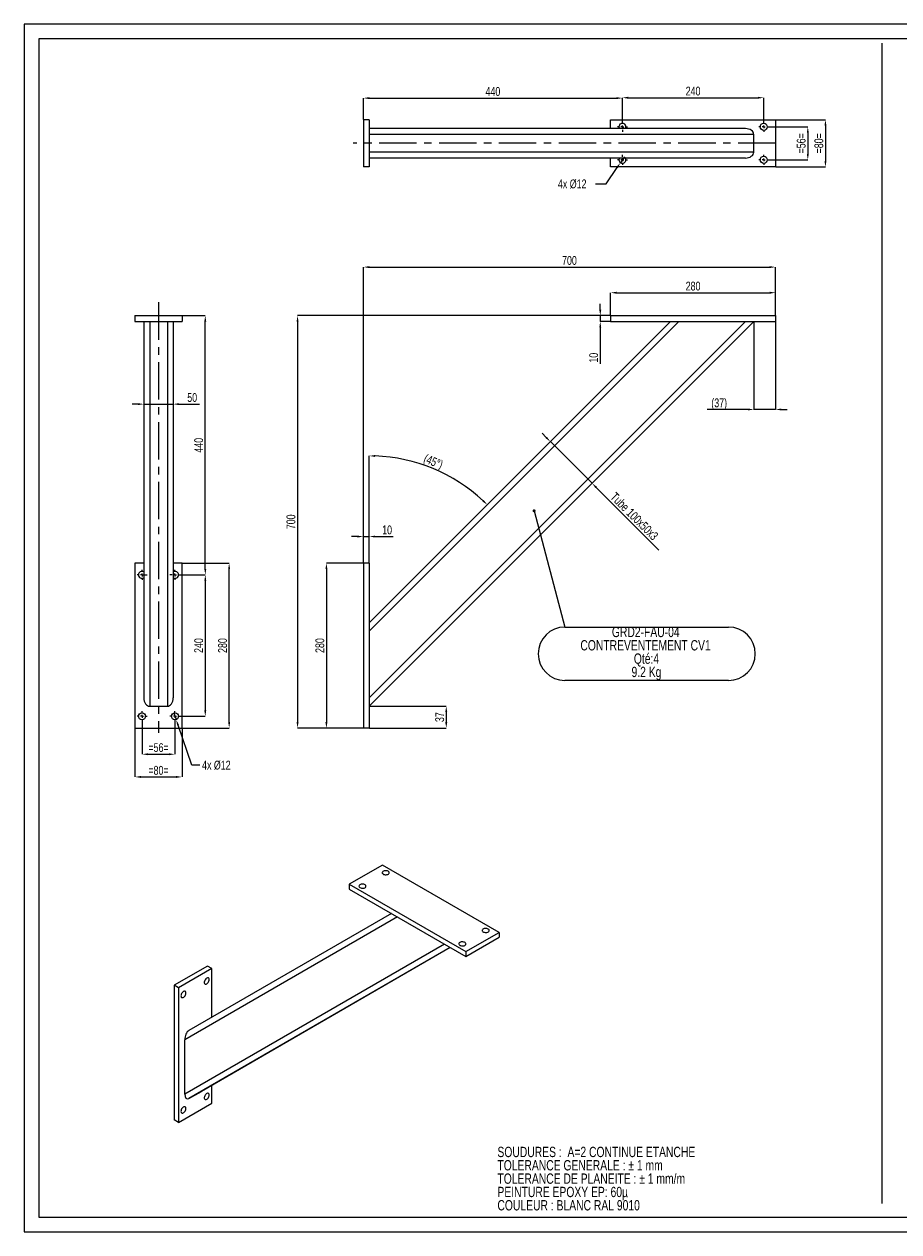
# Model space of a CAD drawing. Header units: millimetres. Extents: x 5 to 589, y 5 to 415.
# Tile 1 of 3: x 5 to 302, y 5 to 415. Entities that reach past the tile are written whole.
import ezdxf

# ---------------------------------------------------------------- set-up
doc = ezdxf.new("R2010")
doc.units = ezdxf.units.MM
doc.header["$PDSIZE"] = -1
doc.linetypes.add('CENTERX2', pattern=[20.32, 12.7, -2.54, 2.54, -2.54])
for name, color, linetype in [('COTES', 1, 'Continuous'), ('NOTES', 6, 'Continuous'), ('TRAIT-FINS', 9, 'Continuous'), ('TRAIT-MIXTES', 3, 'CENTERX2')]:
    doc.layers.add(name, color=color, linetype=linetype)
doc.layers.add('TRAIT-FORT', color=4, linetype='Continuous', lineweight=25)
doc.styles.add('SLDTEXTSTYLE0', font='TXT', dxfattribs={"width": 0.75})
doc.dimstyles.new('SLDDIMSTYLE0', dxfattribs={"dimtxt": 3, "dimasz": 2, "dimexe": 0, "dimexo": 0.0625, "dimgap": 0.75, "dimtad": 1, "dimlfac": 5, "dimrnd": 1e-09, "dimzin": 12, "dimdsep": 46, "dimtxsty": 'SLDTEXTSTYLE0', "dimsah": 1, "dimcen": 0.09, "dimadec": 0, "dimazin": 3, "dimtfac": 1, "dimtofl": 0, "dimtmove": 0, "dimatfit": 3, "dimfxl": 1, "dimfrac": 2, "dimtolj": 1, "dimtzin": 12, "dimarcsym": 0})
doc.dimstyles.new('SLDDIMSTYLE1', dxfattribs={"dimtxt": 3, "dimasz": 2, "dimexe": 0, "dimexo": 0.0625, "dimgap": 0.75, "dimtad": 0, "dimtih": 1, "dimtoh": 1, "dimlfac": 5, "dimrnd": 1e-09, "dimzin": 12, "dimdsep": 46, "dimtxsty": 'SLDTEXTSTYLE0', "dimblk1": 'NONE', "dimsah": 1, "dimcen": 0, "dimadec": 0, "dimazin": 3, "dimtfac": 1, "dimtmove": 0, "dimatfit": 3, "dimldrblk": 'NONE', "dimfxl": 1, "dimfrac": 2, "dimtolj": 1, "dimtzin": 12, "dimarcsym": 0})
doc.dimstyles.new('SLDDIMSTYLE3', dxfattribs={"dimtxt": 3, "dimasz": 2, "dimexe": 0, "dimexo": 0.0625, "dimgap": 0.75, "dimtad": 1, "dimlfac": 5, "dimrnd": 1e-09, "dimzin": 12, "dimdsep": 46, "dimtxsty": 'SLDTEXTSTYLE0', "dimsah": 1, "dimcen": 0.09, "dimadec": 0, "dimazin": 3, "dimtfac": 1, "dimtmove": 0, "dimatfit": 0, "dimfxl": 1, "dimfrac": 2, "dimtolj": 1, "dimtzin": 12, "dimarcsym": 0})
doc.dimstyles.new('SLDDIMSTYLE4', dxfattribs={"dimtxt": 3, "dimasz": 2, "dimexe": 0, "dimexo": 0.0625, "dimgap": 0.75, "dimtad": 1, "dimdec": 4, "dimlfac": 5, "dimzin": 12, "dimdsep": 46, "dimtxsty": 'SLDTEXTSTYLE0', "dimsah": 1, "dimcen": 0.09, "dimazin": 3, "dimtfac": 1, "dimtofl": 0, "dimtmove": 0, "dimatfit": 3, "dimfxl": 1, "dimfrac": 2, "dimtolj": 1, "dimtzin": 12, "dimarcsym": 0})
doc.dimstyles.new('SLDDIMSTYLE5', dxfattribs={"dimtxt": 0.18, "dimasz": 1, "dimexe": 0, "dimexo": 0.0625, "dimgap": 0, "dimtad": 0, "dimtih": 1, "dimtoh": 1, "dimdec": 0, "dimrnd": 1e-09, "dimzin": 0, "dimdsep": 46, "dimtxsty": 'Standard', "dimblk1": 'DOT', "dimblk2": 'DOT', "dimsah": 1, "dimcen": 0.09, "dimadec": 0, "dimazin": 0, "dimtfac": 1, "dimtdec": 0, "dimtofl": 0, "dimtmove": 0, "dimatfit": 3, "dimldrblk": 'DOT', "dimfxl": 1, "dimfrac": 2, "dimtolj": 1, "dimtzin": 0, "dimarcsym": 0})
doc.dimstyles.new('SLDDIMSTYLE6', dxfattribs={"dimtxt": 3, "dimasz": 2, "dimexe": 0, "dimexo": 0.0625, "dimgap": 0.75, "dimtad": 1, "dimdec": 1, "dimlfac": 5, "dimrnd": 1e-09, "dimzin": 12, "dimdsep": 46, "dimtxsty": 'SLDTEXTSTYLE0', "dimsah": 1, "dimcen": 0.09, "dimadec": 0, "dimazin": 3, "dimtfac": 1, "dimtdec": 1, "dimtmove": 0, "dimatfit": 0, "dimfxl": 1, "dimfrac": 2, "dimtolj": 1, "dimtzin": 12, "dimarcsym": 0})

# ---------------------------------------------------------------- blocks, each defined once
blk = doc.blocks.new('SW_NOTE_0')
at = {"layer": 'NOTES', "color": 0, "char_height": 3.5, "attachment_point": 1, "style": 'SLDTEXTSTYLE0'}
for s, insert in [('SOUDURES :  A=2 CONTINUE ETANCHE', (0, 4.51)), ('TOLERANCE GENERALE : ± 1 mm', (0, -0.01)), ('TOLERANCE DE PLANEITE : ± 1 mm/m', (0, -4.54)), ('PEINTURE EPOXY EP: 60µ', (0, -9.07)), ('COULEUR : BLANC RAL 9010', (0, -13.59))]:
    blk.add_mtext(s, dxfattribs=dict(at, insert=insert))
blk = doc.blocks.new('_D_22')
at = {"layer": 'COTES', "color": 0, "lineweight": -2, "transparency": 16777216}
for p, q in [((208.23, 381.91), (208.23, 390.03)), ((210.23, 390.03), (254.23, 390.03)), ((256.23, 381.91), (256.23, 390.03))]:
    blk.add_line(p, q, dxfattribs=at)
at = {"layer": 'COTES', "color": 0, "transparency": 16777216}
for points in [[(210.23, 390.36), (210.23, 389.69), (208.23, 390.03)], [(254.23, 390.36), (254.23, 389.69), (256.23, 390.03)]]:
    blk.add_solid(points, dxfattribs=at)
at = {"layer": 'Defpoints', "color": 0, "transparency": 16777216}
for p in [(256.23, 390.03), (208.23, 381.84), (256.23, 381.84)]:
    blk.add_point(p, dxfattribs=at)
at = {"layer": 'COTES', "color": 0, "transparency": 16777216, "insert": (232.23, 393.78), "char_height": 3, "attachment_point": 2, "style": 'SLDTEXTSTYLE0'}
blk.add_mtext('\\A1;240', dxfattribs=at)
blk = doc.blocks.new('_D_23')
at = {"layer": 'COTES', "color": 0, "lineweight": -2, "transparency": 16777216}
for p, q in [((120.23, 382.61), (120.23, 389.89)), ((122.23, 389.89), (206.23, 389.89)), ((208.23, 381.91), (208.23, 389.89))]:
    blk.add_line(p, q, dxfattribs=at)
at = {"layer": 'COTES', "color": 0, "transparency": 16777216}
for points in [[(122.23, 390.23), (122.23, 389.56), (120.23, 389.89)], [(206.23, 390.23), (206.23, 389.56), (208.23, 389.89)]]:
    blk.add_solid(points, dxfattribs=at)
at = {"layer": 'Defpoints', "color": 0, "transparency": 16777216}
for p in [(208.23, 389.89), (120.23, 382.54), (208.23, 381.84)]:
    blk.add_point(p, dxfattribs=at)
at = {"layer": 'COTES', "color": 0, "transparency": 16777216, "insert": (164.23, 393.64), "char_height": 3, "attachment_point": 2, "style": 'SLDTEXTSTYLE0'}
blk.add_mtext('\\A1;440', dxfattribs=at)
blk = doc.blocks.new('_D_24')
at = {"layer": 'COTES', "color": 0, "lineweight": -2, "transparency": 16777216}
for p, q in [((257.99, 380.14), (271.19, 380.14)), ((271.19, 378.14), (271.19, 370.94)), ((257.99, 368.94), (271.19, 368.94))]:
    blk.add_line(p, q, dxfattribs=at)
at = {"layer": 'COTES', "color": 0, "transparency": 16777216}
for points in [[(270.86, 378.14), (271.53, 378.14), (271.19, 380.14)], [(270.86, 370.94), (271.53, 370.94), (271.19, 368.94)]]:
    blk.add_solid(points, dxfattribs=at)
at = {"layer": 'Defpoints', "color": 0, "transparency": 16777216}
for p in [(257.93, 380.14), (257.93, 368.94), (271.19, 368.94)]:
    blk.add_point(p, dxfattribs=at)
at = {"layer": 'COTES', "color": 0, "transparency": 16777216, "insert": (267.44, 374.54), "char_height": 3, "attachment_point": 2, "rotation": 90, "style": 'SLDTEXTSTYLE0'}
blk.add_mtext('\\A1;=56=', dxfattribs=at)
blk = doc.blocks.new('_D_25')
at = {"layer": 'COTES', "color": 0, "lineweight": -2, "transparency": 16777216}
for p, q in [((260.29, 382.54), (277.19, 382.54)), ((277.19, 380.54), (277.19, 368.54)), ((260.29, 366.54), (277.19, 366.54))]:
    blk.add_line(p, q, dxfattribs=at)
at = {"layer": 'COTES', "color": 0, "transparency": 16777216}
for points in [[(276.86, 380.54), (277.53, 380.54), (277.19, 382.54)], [(276.86, 368.54), (277.53, 368.54), (277.19, 366.54)]]:
    blk.add_solid(points, dxfattribs=at)
at = {"layer": 'Defpoints', "color": 0, "transparency": 16777216}
for p in [(260.23, 382.54), (260.23, 366.54), (277.19, 366.54)]:
    blk.add_point(p, dxfattribs=at)
at = {"layer": 'COTES', "color": 0, "transparency": 16777216, "insert": (273.44, 374.54), "char_height": 3, "attachment_point": 2, "rotation": 90, "style": 'SLDTEXTSTYLE0'}
blk.add_mtext('\\A1;=80=', dxfattribs=at)
blk = doc.blocks.new('_D_26')
at = {"layer": 'COTES', "color": 0, "lineweight": -2, "transparency": 16777216}
for p, q in [((208.91, 369.93), (207.55, 367.95)), ((202.65, 360.77), (206.43, 366.3)), ((199.07, 360.77), (202.65, 360.77))]:
    blk.add_line(p, q, dxfattribs=at)
at = {"layer": 'COTES', "color": 0, "transparency": 16777216}
blk.add_solid([(206.15, 366.49), (206.7, 366.11), (207.55, 367.95)], dxfattribs=at)
at = {"layer": 'Defpoints', "color": 0, "transparency": 16777216}
for p in [(208.91, 369.93), (207.55, 367.95)]:
    blk.add_point(p, dxfattribs=at)
at = {"layer": 'COTES', "color": 0, "transparency": 16777216, "insert": (186.32, 362.27), "char_height": 3, "attachment_point": 1, "style": 'SLDTEXTSTYLE0'}
blk.add_mtext('\\A1;4x %%c12', dxfattribs=at)
blk = doc.blocks.new('_None')
blk = doc.blocks.new('SW_CENTERMARKSYMBOL_8')
at = {"layer": 'TRAIT-MIXTES', "color": 0}
for p, q in [((-1, 0), (-1.7, 0)), ((0, 0), (-0.5, 0)), ((0, 1), (0, 1.7)), ((0, 0), (0, 0.5)), ((0, 0), (0, -0.5)), ((0, 0), (0.5, 0)), ((1, 0), (1.7, 0)), ((0, -1), (0, -1.7))]:
    blk.add_line(p, q, dxfattribs=at)
blk = doc.blocks.new('SW_CENTERMARKSYMBOL_9')
at = {"layer": 'TRAIT-MIXTES', "color": 0}
for p, q in [((-1, 0), (-1.7, 0)), ((0, 0), (-0.5, 0)), ((0, 1), (0, 1.7)), ((0, 0), (0, 0.5)), ((0, 0), (0, -0.5)), ((0, 0), (0.5, 0)), ((1, 0), (1.7, 0)), ((0, -1), (0, -1.7))]:
    blk.add_line(p, q, dxfattribs=at)
blk = doc.blocks.new('SW_CENTERMARKSYMBOL_10')
at = {"layer": 'TRAIT-MIXTES', "color": 0}
for p, q in [((-1, 0), (-1.7, 0)), ((0, 0), (-0.5, 0)), ((0, 1), (0, 1.7)), ((0, 0), (0, 0.5)), ((0, 0), (0, -0.5)), ((0, 0), (0.5, 0)), ((1, 0), (1.7, 0)), ((0, -1), (0, -1.7))]:
    blk.add_line(p, q, dxfattribs=at)
blk = doc.blocks.new('SW_CENTERMARKSYMBOL_11')
at = {"layer": 'TRAIT-MIXTES', "color": 0}
for p, q in [((-1, 0), (-1.7, 0)), ((0, 0), (-0.5, 0)), ((0, 1), (0, 1.7)), ((0, 0), (0, 0.5)), ((0, 0), (0, -0.5)), ((0, 0), (0.5, 0)), ((1, 0), (1.7, 0)), ((0, -1), (0, -1.7))]:
    blk.add_line(p, q, dxfattribs=at)
blk = doc.blocks.new('_D_27')
at = {"layer": 'COTES', "color": 0, "lineweight": -2, "transparency": 16777216}
for p, q in [((252.83, 312.1), (252.83, 284.19)), ((260.23, 313.97), (260.23, 284.19)), ((250.83, 284.19), (236.97, 284.19)), ((260.23, 284.19), (252.83, 284.19)), ((262.23, 284.19), (264.23, 284.19))]:
    blk.add_line(p, q, dxfattribs=at)
at = {"layer": 'COTES', "color": 0, "transparency": 16777216}
for points in [[(250.83, 284.52), (250.83, 283.85), (252.83, 284.19)], [(262.23, 284.52), (262.23, 283.85), (260.23, 284.19)]]:
    blk.add_solid(points, dxfattribs=at)
at = {"layer": 'Defpoints', "color": 0, "transparency": 16777216}
for p in [(252.83, 312.17), (260.23, 314.04), (260.23, 284.19)]:
    blk.add_point(p, dxfattribs=at)
at = {"layer": 'COTES', "color": 0, "transparency": 16777216, "insert": (241.1, 287.94), "char_height": 3, "attachment_point": 2, "style": 'SLDTEXTSTYLE0'}
blk.add_mtext('\\A1;(37)', dxfattribs=at)
blk = doc.blocks.new('_D_28')
at = {"layer": 'COTES', "color": 0, "lineweight": -2, "transparency": 16777216}
for p, q in [((123.08, 183.44), (148.39, 183.44)), ((148.39, 181.44), (148.39, 178.04)), ((122.29, 176.04), (148.39, 176.04))]:
    blk.add_line(p, q, dxfattribs=at)
at = {"layer": 'COTES', "color": 0, "transparency": 16777216}
for points in [[(148.05, 181.44), (148.72, 181.44), (148.39, 183.44)], [(148.05, 178.04), (148.72, 178.04), (148.39, 176.04)]]:
    blk.add_solid(points, dxfattribs=at)
at = {"layer": 'Defpoints', "color": 0, "transparency": 16777216}
for p in [(123.02, 183.44), (122.23, 176.04), (148.39, 176.04)]:
    blk.add_point(p, dxfattribs=at)
at = {"layer": 'COTES', "color": 0, "transparency": 16777216, "insert": (144.64, 179.74), "char_height": 3, "attachment_point": 2, "rotation": 90, "style": 'SLDTEXTSTYLE0'}
blk.add_mtext('\\A1;37', dxfattribs=at)
blk = doc.blocks.new('_D_29')
at = {"layer": 'COTES', "color": 0, "lineweight": -2, "transparency": 16777216}
for p, q in [((204.17, 316.04), (97.87, 316.04)), ((97.87, 314.04), (97.87, 178.04)), ((122.17, 176.04), (97.87, 176.04))]:
    blk.add_line(p, q, dxfattribs=at)
at = {"layer": 'COTES', "color": 0, "transparency": 16777216}
for points in [[(97.54, 314.04), (98.21, 314.04), (97.87, 316.04)], [(97.54, 178.04), (98.21, 178.04), (97.87, 176.04)]]:
    blk.add_solid(points, dxfattribs=at)
at = {"layer": 'Defpoints', "color": 0, "transparency": 16777216}
for p in [(204.23, 316.04), (97.87, 176.04), (122.23, 176.04)]:
    blk.add_point(p, dxfattribs=at)
at = {"layer": 'COTES', "color": 0, "transparency": 16777216, "insert": (94.12, 246.04), "char_height": 3, "attachment_point": 2, "rotation": 90, "style": 'SLDTEXTSTYLE0'}
blk.add_mtext('\\A1;700', dxfattribs=at)
blk = doc.blocks.new('_D_30')
at = {"layer": 'COTES', "color": 0, "lineweight": -2, "transparency": 16777216}
for p, q in [((120.23, 232.1), (120.23, 332.53)), ((122.23, 332.53), (258.23, 332.53)), ((260.23, 316.1), (260.23, 332.53))]:
    blk.add_line(p, q, dxfattribs=at)
at = {"layer": 'COTES', "color": 0, "transparency": 16777216}
for points in [[(122.23, 332.86), (122.23, 332.19), (120.23, 332.53)], [(258.23, 332.86), (258.23, 332.19), (260.23, 332.53)]]:
    blk.add_solid(points, dxfattribs=at)
at = {"layer": 'Defpoints', "color": 0, "transparency": 16777216}
for p in [(260.23, 332.53), (260.23, 316.04), (120.23, 232.04)]:
    blk.add_point(p, dxfattribs=at)
at = {"layer": 'COTES', "color": 0, "transparency": 16777216, "insert": (190.23, 336.28), "char_height": 3, "attachment_point": 2, "style": 'SLDTEXTSTYLE0'}
blk.add_mtext('\\A1;700', dxfattribs=at)
blk = doc.blocks.new('_D_31')
at = {"layer": 'COTES', "color": 0, "lineweight": -2, "transparency": 16777216}
for p, q in [((200.7, 318.04), (200.7, 320.04)), ((204.17, 316.04), (200.7, 316.04)), ((200.7, 316.04), (200.7, 314.04)), ((204.17, 314.04), (200.7, 314.04)), ((200.7, 312.04), (200.7, 299.69))]:
    blk.add_line(p, q, dxfattribs=at)
at = {"layer": 'COTES', "color": 0, "transparency": 16777216}
for points in [[(200.37, 318.04), (201.04, 318.04), (200.7, 316.04)], [(200.37, 312.04), (201.04, 312.04), (200.7, 314.04)]]:
    blk.add_solid(points, dxfattribs=at)
at = {"layer": 'Defpoints', "color": 0, "transparency": 16777216}
for p in [(204.23, 316.04), (200.7, 314.04), (204.23, 314.04)]:
    blk.add_point(p, dxfattribs=at)
at = {"layer": 'COTES', "color": 0, "transparency": 16777216, "insert": (196.95, 301.76), "char_height": 3, "attachment_point": 2, "rotation": 90, "style": 'SLDTEXTSTYLE0'}
blk.add_mtext('\\A1;10', dxfattribs=at)
blk = doc.blocks.new('_D_32')
at = {"layer": 'COTES', "color": 0, "lineweight": -2, "transparency": 16777216}
for p, q in [((118.23, 241.05), (116.23, 241.05)), ((120.23, 232.1), (120.23, 241.05)), ((120.23, 241.05), (122.23, 241.05)), ((122.23, 232.1), (122.23, 241.05)), ((124.23, 241.05), (130.36, 241.05))]:
    blk.add_line(p, q, dxfattribs=at)
at = {"layer": 'COTES', "color": 0, "transparency": 16777216}
for points in [[(118.23, 241.38), (118.23, 240.72), (120.23, 241.05)], [(124.23, 241.38), (124.23, 240.72), (122.23, 241.05)]]:
    blk.add_solid(points, dxfattribs=at)
at = {"layer": 'Defpoints', "color": 0, "transparency": 16777216}
for p in [(120.23, 241.05), (120.23, 232.04), (122.23, 232.04)]:
    blk.add_point(p, dxfattribs=at)
at = {"layer": 'COTES', "color": 0, "transparency": 16777216, "insert": (128.29, 244.8), "char_height": 3, "attachment_point": 2, "style": 'SLDTEXTSTYLE0'}
blk.add_mtext('\\A1;10', dxfattribs=at)
blk = doc.blocks.new('_D_33')
at = {"layer": 'COTES', "color": 0, "lineweight": -2, "transparency": 16777216}
for p, q in [((120.17, 232.04), (107.68, 232.04)), ((107.68, 230.04), (107.68, 178.04)), ((120.17, 176.04), (107.68, 176.04))]:
    blk.add_line(p, q, dxfattribs=at)
at = {"layer": 'COTES', "color": 0, "transparency": 16777216}
for points in [[(107.34, 230.04), (108.01, 230.04), (107.68, 232.04)], [(107.34, 178.04), (108.01, 178.04), (107.68, 176.04)]]:
    blk.add_solid(points, dxfattribs=at)
at = {"layer": 'Defpoints', "color": 0, "transparency": 16777216}
for p in [(120.23, 232.04), (107.68, 176.04), (120.23, 176.04)]:
    blk.add_point(p, dxfattribs=at)
at = {"layer": 'COTES', "color": 0, "transparency": 16777216, "insert": (103.93, 204.04), "char_height": 3, "attachment_point": 2, "rotation": 90, "style": 'SLDTEXTSTYLE0'}
blk.add_mtext('\\A1;280', dxfattribs=at)
blk = doc.blocks.new('_D_34')
at = {"layer": 'COTES', "color": 0, "lineweight": -2, "transparency": 16777216}
for p, q in [((204.23, 316.1), (204.23, 323.83)), ((206.23, 323.83), (258.23, 323.83)), ((260.23, 316.1), (260.23, 323.83))]:
    blk.add_line(p, q, dxfattribs=at)
at = {"layer": 'COTES', "color": 0, "transparency": 16777216}
for points in [[(206.23, 324.16), (206.23, 323.49), (204.23, 323.83)], [(258.23, 324.16), (258.23, 323.49), (260.23, 323.83)]]:
    blk.add_solid(points, dxfattribs=at)
at = {"layer": 'Defpoints', "color": 0, "transparency": 16777216}
for p in [(260.23, 323.83), (204.23, 316.04), (260.23, 316.04)]:
    blk.add_point(p, dxfattribs=at)
at = {"layer": 'COTES', "color": 0, "transparency": 16777216, "insert": (232.23, 327.58), "char_height": 3, "attachment_point": 2, "style": 'SLDTEXTSTYLE0'}
blk.add_mtext('\\A1;280', dxfattribs=at)
blk = doc.blocks.new('_D_35')
at = {"layer": 'COTES', "color": 0, "lineweight": -2, "transparency": 16777216}
blk.add_line((122.23, 232.1), (122.23, 268.43), dxfattribs=at)
blk.add_arc((122.23, 211.72), 56.71, 47.0208, 87.9792, dxfattribs=at)
at = {"layer": 'COTES', "color": 0, "transparency": 16777216}
for points in [[(124.22, 268.06), (124.24, 268.73), (122.23, 268.43)], [(161.12, 253.45), (160.66, 252.97), (162.33, 251.82)]]:
    blk.add_solid(points, dxfattribs=at)
at = {"layer": 'Defpoints', "color": 0, "transparency": 16777216}
for p in [(224.55, 314.04), (150.59, 260.83), (122.23, 232.04), (122.23, 211.72), (122.23, 176.04)]:
    blk.add_point(p, dxfattribs=at)
at = {"layer": 'COTES', "color": 0, "transparency": 16777216, "insert": (141.56, 269.16), "char_height": 3, "attachment_point": 1, "rotation": 337.5, "style": 'SLDTEXTSTYLE0'}
blk.add_mtext('\\A1;(45°)', dxfattribs=at)
blk = doc.blocks.new('_D_36')
at = {"layer": 'COTES', "color": 0, "lineweight": -2, "transparency": 16777216}
for p, q in [((224.5, 313.99), (183.77, 273.26)), ((252.79, 313.99), (197.91, 259.12)), ((182.36, 274.67), (180.94, 276.09)), ((183.77, 273.26), (197.91, 259.12)), ((199.33, 257.7), (220.63, 236.4))]:
    blk.add_line(p, q, dxfattribs=at)
at = {"layer": 'COTES', "color": 0, "transparency": 16777216}
for points in [[(182.59, 274.91), (182.12, 274.44), (183.77, 273.26)], [(199.56, 257.94), (199.09, 257.47), (197.91, 259.12)]]:
    blk.add_solid(points, dxfattribs=at)
at = {"layer": 'Defpoints', "color": 0, "transparency": 16777216}
for p in [(224.55, 314.04), (252.83, 314.04), (183.77, 273.26)]:
    blk.add_point(p, dxfattribs=at)
at = {"layer": 'COTES', "color": 0, "transparency": 16777216, "insert": (213.34, 249), "char_height": 3, "attachment_point": 2, "rotation": 315, "style": 'SLDTEXTSTYLE0'}
blk.add_mtext('\\A1;Tube 100x50x3', dxfattribs=at)
blk = doc.blocks.new('SW_NOTE_6')
at = {"layer": 'NOTES', "color": 0}
for p, q in [((0, 0), (55.6, 0)), ((55.6, -18.11), (0, -18.11))]:
    blk.add_line(p, q, dxfattribs=at)
for centre, start, end in [((0, -9.06), 90, 270), ((55.6, -9.06), 270, 90)]:
    blk.add_arc(centre, 9.06, start, end, dxfattribs=at)
at = {"layer": 'NOTES', "color": 0, "char_height": 3.5, "attachment_point": 2, "style": 'SLDTEXTSTYLE0'}
for s, insert in [('GRD2-FAU-04', (27.47, 0.1)), ('CONTREVENTEMENT CV1', (27.4, -4.43)), ('Qté:4', (27.72, -8.96)), ('9.2 Kg', (27.72, -13.48))]:
    blk.add_mtext(s, dxfattribs=dict(at, insert=insert))
blk = doc.blocks.new('_Dot')
at = {"color": 0, "linetype": 'ByBlock', "lineweight": -2}
blk.add_line((-0.5, 0), (-1, 0), dxfattribs=at)
at = {"color": 0, "linetype": 'ByBlock', "const_width": 0.5}
blk.add_lwpolyline([(-0.25, 0, 1), (0.25, 0, 1)], format="xyb", close=True, dxfattribs=at)
blk = doc.blocks.new('_D_37')
at = {"layer": 'COTES', "color": 0, "lineweight": -2, "transparency": 16777216}
for p, q in [((58.01, 228.04), (66.53, 228.04)), ((66.53, 226.04), (66.53, 182.04)), ((58.01, 180.04), (66.53, 180.04))]:
    blk.add_line(p, q, dxfattribs=at)
at = {"layer": 'COTES', "color": 0, "transparency": 16777216}
for points in [[(66.2, 226.04), (66.87, 226.04), (66.53, 228.04)], [(66.2, 182.04), (66.87, 182.04), (66.53, 180.04)]]:
    blk.add_solid(points, dxfattribs=at)
at = {"layer": 'Defpoints', "color": 0, "transparency": 16777216}
for p in [(57.94, 228.04), (57.94, 180.04), (66.53, 180.04)]:
    blk.add_point(p, dxfattribs=at)
at = {"layer": 'COTES', "color": 0, "transparency": 16777216, "insert": (62.78, 204.04), "char_height": 3, "attachment_point": 2, "rotation": 90, "style": 'SLDTEXTSTYLE0'}
blk.add_mtext('\\A1;240', dxfattribs=at)
blk = doc.blocks.new('_D_38')
at = {"layer": 'COTES', "color": 0, "lineweight": -2, "transparency": 16777216}
for p, q in [((58.71, 232.04), (74.64, 232.04)), ((74.64, 178.04), (74.64, 230.04)), ((58.71, 176.04), (74.64, 176.04))]:
    blk.add_line(p, q, dxfattribs=at)
at = {"layer": 'COTES', "color": 0, "transparency": 16777216}
for points in [[(74.31, 230.04), (74.97, 230.04), (74.64, 232.04)], [(74.31, 178.04), (74.97, 178.04), (74.64, 176.04)]]:
    blk.add_solid(points, dxfattribs=at)
at = {"layer": 'Defpoints', "color": 0, "transparency": 16777216}
for p in [(58.64, 232.04), (74.64, 232.04), (58.64, 176.04)]:
    blk.add_point(p, dxfattribs=at)
at = {"layer": 'COTES', "color": 0, "transparency": 16777216, "insert": (70.89, 204.04), "char_height": 3, "attachment_point": 2, "rotation": 90, "style": 'SLDTEXTSTYLE0'}
blk.add_mtext('\\A1;280', dxfattribs=at)
blk = doc.blocks.new('_D_39')
at = {"layer": 'COTES', "color": 0, "lineweight": -2, "transparency": 16777216}
for p, q in [((55.11, 316.04), (66.53, 316.04)), ((66.53, 230.04), (66.53, 314.04)), ((58.01, 228.04), (66.53, 228.04))]:
    blk.add_line(p, q, dxfattribs=at)
at = {"layer": 'COTES', "color": 0, "transparency": 16777216}
for points in [[(66.2, 314.04), (66.87, 314.04), (66.53, 316.04)], [(66.2, 230.04), (66.87, 230.04), (66.53, 228.04)]]:
    blk.add_solid(points, dxfattribs=at)
at = {"layer": 'Defpoints', "color": 0, "transparency": 16777216}
for p in [(55.04, 316.04), (66.53, 316.04), (57.94, 228.04)]:
    blk.add_point(p, dxfattribs=at)
at = {"layer": 'COTES', "color": 0, "transparency": 16777216, "insert": (62.78, 272.04), "char_height": 3, "attachment_point": 2, "rotation": 90, "style": 'SLDTEXTSTYLE0'}
blk.add_mtext('\\A1;440', dxfattribs=at)
blk = doc.blocks.new('_D_40')
at = {"layer": 'COTES', "color": 0, "lineweight": -2, "transparency": 16777216}
for p, q in [((45.04, 178.27), (45.04, 167.14)), ((56.24, 178.27), (56.24, 167.14)), ((47.04, 167.14), (54.24, 167.14))]:
    blk.add_line(p, q, dxfattribs=at)
at = {"layer": 'COTES', "color": 0, "transparency": 16777216}
for points in [[(47.04, 167.47), (47.04, 166.81), (45.04, 167.14)], [(54.24, 167.47), (54.24, 166.81), (56.24, 167.14)]]:
    blk.add_solid(points, dxfattribs=at)
at = {"layer": 'Defpoints', "color": 0, "transparency": 16777216}
for p in [(45.04, 178.34), (56.24, 178.34), (56.24, 167.14)]:
    blk.add_point(p, dxfattribs=at)
at = {"layer": 'COTES', "color": 0, "transparency": 16777216, "insert": (50.64, 170.89), "char_height": 3, "attachment_point": 2, "style": 'SLDTEXTSTYLE0'}
blk.add_mtext('\\A1;=56=', dxfattribs=at)
blk = doc.blocks.new('_D_41')
at = {"layer": 'COTES', "color": 0, "lineweight": -2, "transparency": 16777216}
for p, q in [((42.64, 175.97), (42.64, 159.43)), ((58.64, 175.97), (58.64, 159.43)), ((44.64, 159.43), (56.64, 159.43))]:
    blk.add_line(p, q, dxfattribs=at)
at = {"layer": 'COTES', "color": 0, "transparency": 16777216}
for points in [[(44.64, 159.77), (44.64, 159.1), (42.64, 159.43)], [(56.64, 159.77), (56.64, 159.1), (58.64, 159.43)]]:
    blk.add_solid(points, dxfattribs=at)
at = {"layer": 'Defpoints', "color": 0, "transparency": 16777216}
for p in [(42.64, 176.04), (58.64, 176.04), (58.64, 159.43)]:
    blk.add_point(p, dxfattribs=at)
at = {"layer": 'COTES', "color": 0, "transparency": 16777216, "insert": (50.64, 163.18), "char_height": 3, "attachment_point": 2, "style": 'SLDTEXTSTYLE0'}
blk.add_mtext('\\A1;=80=', dxfattribs=at)
blk = doc.blocks.new('_D_42')
at = {"layer": 'COTES', "color": 0, "lineweight": -2, "transparency": 16777216}
for p, q in [((55.85, 181.17), (56.63, 178.9)), ((61.92, 163.46), (57.28, 177.01)), ((64.69, 163.46), (61.92, 163.46))]:
    blk.add_line(p, q, dxfattribs=at)
at = {"layer": 'COTES', "color": 0, "transparency": 16777216}
blk.add_solid([(57.6, 177.12), (56.97, 176.9), (56.63, 178.9)], dxfattribs=at)
at = {"layer": 'Defpoints', "color": 0, "transparency": 16777216}
for p in [(55.85, 181.17), (56.63, 178.9)]:
    blk.add_point(p, dxfattribs=at)
at = {"layer": 'COTES', "color": 0, "transparency": 16777216, "insert": (65.44, 164.96), "char_height": 3, "attachment_point": 1, "style": 'SLDTEXTSTYLE0'}
blk.add_mtext('\\A1;4x %%c12', dxfattribs=at)
blk = doc.blocks.new('_D_43')
at = {"layer": 'COTES', "color": 0, "lineweight": -2, "transparency": 16777216}
for p, q in [((45.64, 313.97), (45.64, 286)), ((55.64, 313.97), (55.64, 286)), ((43.64, 286), (41.64, 286)), ((45.64, 286), (55.64, 286)), ((57.64, 286), (64.52, 286))]:
    blk.add_line(p, q, dxfattribs=at)
at = {"layer": 'COTES', "color": 0, "transparency": 16777216}
for points in [[(43.64, 286.33), (43.64, 285.66), (45.64, 286)], [(57.64, 286.33), (57.64, 285.66), (55.64, 286)]]:
    blk.add_solid(points, dxfattribs=at)
at = {"layer": 'Defpoints', "color": 0, "transparency": 16777216}
for p in [(45.64, 314.04), (55.64, 314.04), (55.64, 286)]:
    blk.add_point(p, dxfattribs=at)
at = {"layer": 'COTES', "color": 0, "transparency": 16777216, "insert": (62.08, 289.75), "char_height": 3, "attachment_point": 2, "style": 'SLDTEXTSTYLE0'}
blk.add_mtext('\\A1;50', dxfattribs=at)
blk = doc.blocks.new('SW_CENTERMARKSYMBOL_12')
at = {"layer": 'TRAIT-MIXTES', "color": 0}
for p, q in [((-1, 0), (-1.7, 0)), ((0, 0), (-0.5, 0)), ((0, 1), (0, 1.7)), ((0, 0), (0, 0.5)), ((0, 0), (0, -0.5)), ((0, 0), (0.5, 0)), ((1, 0), (1.7, 0)), ((0, -1), (0, -1.7))]:
    blk.add_line(p, q, dxfattribs=at)
blk = doc.blocks.new('SW_CENTERMARKSYMBOL_13')
at = {"layer": 'TRAIT-MIXTES', "color": 0}
for p, q in [((-1, 0), (-1.7, 0)), ((0, 0), (-0.5, 0)), ((0, 1), (0, 1.7)), ((0, 0), (0, 0.5)), ((0, 0), (0, -0.5)), ((0, 0), (0.5, 0)), ((1, 0), (1.7, 0)), ((0, -1), (0, -1.7))]:
    blk.add_line(p, q, dxfattribs=at)
blk = doc.blocks.new('SW_CENTERMARKSYMBOL_14')
at = {"layer": 'TRAIT-MIXTES', "color": 0}
for p, q in [((-1, 0), (-1.7, 0)), ((0, 0), (-0.5, 0)), ((0, 1), (0, 1.7)), ((0, 0), (0, 0.5)), ((0, 0), (0, -0.5)), ((0, 0), (0.5, 0)), ((1, 0), (1.7, 0)), ((0, -1), (0, -1.7))]:
    blk.add_line(p, q, dxfattribs=at)
blk = doc.blocks.new('SW_CENTERMARKSYMBOL_15')
at = {"layer": 'TRAIT-MIXTES', "color": 0}
for p, q in [((-1, 0), (-1.7, 0)), ((0, 0), (-0.5, 0)), ((0, 1), (0, 1.7)), ((0, 0), (0, 0.5)), ((0, 0), (0, -0.5)), ((0, 0), (0.5, 0)), ((1, 0), (1.7, 0)), ((0, -1), (0, -1.7))]:
    blk.add_line(p, q, dxfattribs=at)

msp = doc.modelspace()

# ---------------------------------------------------------------- linework, layer by layer
at = {"lineweight": 18}
for p, q in [((589, 415), (5, 415)), ((5, 415), (5, 5)), ((584, 410), (10, 410)), ((10, 410), (10, 10)), ((296.287433, 408.542425), (296.287433, 14.612389)), ((10, 10), (584, 10)), ((5, 5), (589, 5))]:
    msp.add_line(p, q, dxfattribs=at)
at = {"layer": 'TRAIT-FINS', "lineweight": 18}
for p, q in [((252.830842, 377.543545), (122.230842, 377.543545)), ((252.830842, 371.543545), (122.230842, 371.543545)), ((47.643803, 314.035663), (47.643803, 183.435663)), ((53.643803, 314.035663), (53.643803, 183.435663)), ((250.002415, 314.035663), (122.230842, 186.26409)), ((227.374998, 314.035663), (122.230842, 208.891507)), ((252.830842, 314.035663), (252.830842, 312.165588)), ((122.230842, 183.435663), (123.022204, 183.435663))]:
    msp.add_line(p, q, dxfattribs=at)
at = {"layer": 'TRAIT-FORT', "lineweight": 25}
for p, q in [((122.230842, 382.543545), (120.230842, 382.543545)), ((120.230842, 382.543545), (120.230842, 366.543545)), ((122.230842, 382.543545), (122.230842, 366.543545)), ((204.230842, 379.543545), (204.230842, 382.543545)), ((204.230842, 382.543545), (260.230842, 382.543545)), ((260.230842, 382.543545), (260.230842, 366.543545)), ((250.002415, 379.543545), (122.230842, 379.543545)), ((252.830842, 371.543545), (252.830842, 377.543545)), ((250.002415, 369.543545), (122.230842, 369.543545)), ((204.230842, 366.543545), (204.230842, 369.543545)), ((122.230842, 366.543545), (120.230842, 366.543545)), ((260.230842, 366.543545), (204.230842, 366.543545)), ((42.643803, 316.035663), (42.643803, 314.035663)), ((42.643803, 316.035663), (58.643803, 316.035663)), ((58.643803, 316.035663), (58.643803, 314.035663)), ((204.230842, 316.035663), (204.230842, 314.035663)), ((204.230842, 316.035663), (260.230842, 316.035663)), ((260.230842, 316.035663), (260.230842, 314.035663)), ((42.643803, 314.035663), (58.643803, 314.035663)), ((45.643803, 314.035663), (45.643803, 186.26409)), ((55.643803, 314.035663), (55.643803, 186.26409)), ((252.830842, 314.035663), (122.230842, 183.435663)), ((224.546571, 314.035663), (122.230842, 211.719934)), ((204.230842, 314.035663), (260.230842, 314.035663)), ((45.643803, 232.035663), (42.643803, 232.035663)), ((42.643803, 232.035663), (42.643803, 176.035663)), ((58.643803, 232.035663), (55.643803, 232.035663)), ((58.643803, 176.035663), (58.643803, 232.035663)), ((122.230842, 232.035663), (120.230842, 232.035663)), ((120.230842, 232.035663), (120.230842, 176.035663)), ((122.230842, 232.035663), (122.230842, 176.035663)), ((47.643803, 183.435663), (53.643803, 183.435663)), ((42.643803, 176.035663), (58.643803, 176.035663)), ((122.230842, 176.035663), (120.230842, 176.035663)), ((126.716945, 129.529758), (115.403236, 122.998493)), ((166.314924, 106.67033), (126.716945, 129.529758)), ((115.403236, 122.998493), (115.403236, 121.365411)), ((115.403236, 122.998493), (155.001216, 100.139066)), ((115.403236, 121.365411), (155.001216, 98.505984)), ((131.768971, 111.917674), (59.541801, 70.208261)), ((129.7692, 113.072116), (60.956014, 73.334196)), ((155.001216, 100.139066), (166.314924, 106.67033)), ((166.314924, 106.67033), (166.314924, 105.037249)), ((147.768971, 102.68107), (59.541801, 51.732052)), ((155.001216, 98.505984), (166.314924, 105.037249)), ((149.7692, 101.526362), (60.956014, 50.238934)), ((149.76989, 101.525964), (65.198655, 52.688158)), ((155.001216, 100.139066), (155.001216, 98.505984)), ((67.319975, 95.22947), (56.006267, 88.698205)), ((68.734189, 94.413062), (57.42048, 87.881797)), ((68.734189, 94.413062), (67.319975, 95.22947)), ((68.734189, 77.8259), (68.734189, 94.413062)), ((57.42048, 87.881797), (56.006267, 88.698205)), ((56.006267, 88.698205), (56.006267, 42.97192)), ((57.42048, 87.881797), (57.42048, 42.155512)), ((59.541801, 51.732052), (59.541801, 70.208261)), ((68.734189, 48.686776), (68.734189, 54.729842)), ((60.956014, 50.238934), (65.198655, 52.688158)), ((57.42048, 42.155512), (68.734189, 48.686776)), ((57.42048, 42.155512), (56.006267, 42.97192))]:
    msp.add_line(p, q, dxfattribs=at)
at = {"layer": 'TRAIT-FORT', "lineweight": 25, "flags": 128}
for points in [[(128.696844, 127.407096), (128.459165, 127.513527), (128.183105, 127.582491), (127.886008, 127.609655), (127.586544, 127.593313), (127.303527, 127.534492), (127.054741, 127.436887), (126.855819, 127.306632), (126.719259, 127.151911), (126.653641, 126.982445), (126.66309, 126.808882), (126.74701, 126.642129), (126.90013, 126.492663), (127.112827, 126.369875), (127.371738, 126.281481), (127.660594, 126.233035), (127.961246, 126.227581), (128.254801, 126.265461), (128.522816, 126.344295), (128.748449, 126.459131), (128.917523, 126.602752), (129.019416, 126.766134), (129.047723, 126.939011), (129.000668, 127.110521), (128.881206, 127.269888), (128.696844, 127.407096)], [(119.080191, 121.855521), (119.31787, 121.749091), (119.59393, 121.680127), (119.891027, 121.652963), (120.190492, 121.669304), (120.473508, 121.728126), (120.722294, 121.82573), (120.921216, 121.955986), (121.057777, 122.110707), (121.123394, 122.280173), (121.113946, 122.453735), (121.030025, 122.620489), (120.876906, 122.769955), (120.664208, 122.892742), (120.405297, 122.981136), (120.116441, 123.029583), (119.81579, 123.035037), (119.522234, 122.997157), (119.25422, 122.918322), (119.028586, 122.803487), (118.859512, 122.659866), (118.757619, 122.496484), (118.729312, 122.323607), (118.776367, 122.152096), (118.895829, 121.99273), (119.080191, 121.855521)], [(162.637969, 107.813302), (162.400291, 107.919732), (162.12423, 107.988696), (161.827134, 108.01586), (161.527669, 107.999519), (161.244652, 107.940697), (160.995867, 107.843093), (160.796944, 107.712838), (160.660384, 107.558116), (160.594767, 107.38865), (160.604215, 107.215088), (160.688136, 107.048335), (160.841255, 106.898868), (161.053953, 106.776081), (161.312864, 106.687687), (161.60172, 106.639241), (161.902371, 106.633786), (162.195927, 106.671666), (162.463941, 106.750501), (162.689574, 106.865336), (162.858649, 107.008957), (162.960541, 107.172339), (162.988849, 107.345217), (162.941793, 107.516727), (162.822331, 107.676093), (162.637969, 107.813302)], [(153.021317, 102.261727), (153.258995, 102.155297), (153.535056, 102.086333), (153.832152, 102.059168), (154.131617, 102.07551), (154.414634, 102.134331), (154.663419, 102.231936), (154.862342, 102.362191), (154.998902, 102.516912), (155.064519, 102.686378), (155.055071, 102.859941), (154.971151, 103.026694), (154.818031, 103.17616), (154.605334, 103.298948), (154.346423, 103.387342), (154.057566, 103.435788), (153.756915, 103.441242), (153.46336, 103.403362), (153.195345, 103.324528), (152.969712, 103.209692), (152.800637, 103.066071), (152.698745, 102.902689), (152.670437, 102.729812), (152.717493, 102.558302), (152.836955, 102.398935), (153.021317, 102.261727)], [(67.885661, 90.657054), (67.859002, 90.885343), (67.780703, 91.068509), (67.655683, 91.195043), (67.491796, 91.256995), (67.299342, 91.250471), (67.090412, 91.175882), (66.878134, 91.037914), (66.675847, 90.845237), (66.49626, 90.609957), (66.350659, 90.346857), (66.248191, 90.072469), (66.195295, 89.804034), (66.195295, 89.558419), (66.248191, 89.351056), (66.350659, 89.194975), (66.49626, 89.099983), (66.675847, 89.072049), (66.878134, 89.112928), (67.090412, 89.220051), (67.299342, 89.386688), (67.491796, 89.602367), (67.655683, 89.853538), (67.780703, 90.124417), (67.859002, 90.397986), (67.885661, 90.657054)], [(58.269008, 85.105479), (58.295666, 84.87719), (58.373966, 84.694023), (58.498986, 84.567489), (58.662872, 84.505538), (58.855327, 84.512061), (59.064257, 84.58665), (59.276535, 84.724618), (59.478822, 84.917295), (59.658409, 85.152576), (59.80401, 85.415676), (59.906478, 85.690063), (59.959374, 85.958498), (59.959374, 86.204113), (59.906478, 86.411476), (59.80401, 86.567557), (59.658409, 86.662549), (59.478822, 86.690483), (59.276535, 86.649604), (59.064257, 86.542481), (58.855327, 86.375845), (58.662872, 86.160165), (58.498986, 85.908995), (58.373966, 85.638115), (58.295666, 85.364547), (58.269008, 85.105479)], [(67.885661, 51.463095), (67.859002, 51.691384), (67.780703, 51.87455), (67.655683, 52.001084), (67.491796, 52.063036), (67.299342, 52.056512), (67.090412, 51.981923), (66.878134, 51.843955), (66.675847, 51.651278), (66.49626, 51.415998), (66.350659, 51.152898), (66.248191, 50.87851), (66.195295, 50.610075), (66.195295, 50.36446), (66.248191, 50.157097), (66.350659, 50.001016), (66.49626, 49.906025), (66.675847, 49.87809), (66.878134, 49.918969), (67.090412, 50.026092), (67.299342, 50.192729), (67.491796, 50.408408), (67.655683, 50.659579), (67.780703, 50.930458), (67.859002, 51.204027), (67.885661, 51.463095)], [(58.269008, 45.91152), (58.295666, 45.683231), (58.373966, 45.500064), (58.498986, 45.37353), (58.662872, 45.311579), (58.855327, 45.318102), (59.064257, 45.392691), (59.276535, 45.530659), (59.478822, 45.723337), (59.658409, 45.958617), (59.80401, 46.221717), (59.906478, 46.496104), (59.959374, 46.764539), (59.959374, 47.010155), (59.906478, 47.217517), (59.80401, 47.373598), (59.658409, 47.46859), (59.478822, 47.496524), (59.276535, 47.455646), (59.064257, 47.348522), (58.855327, 47.181886), (58.662872, 46.966206), (58.498986, 46.715036), (58.373966, 46.444156), (58.295666, 46.170588), (58.269008, 45.91152)]]:
    msp.add_lwpolyline(points, dxfattribs=at)
at = {"layer": 'TRAIT-FORT', "lineweight": 25}
for centre in [(256.230842, 380.143545), (256.230842, 368.943545), (45.043803, 180.035663), (56.243803, 180.035663)]:
    msp.add_circle(centre, 1.2, dxfattribs=at)
for centre, start, end in [((208.230842, 380.143545), 90, 210), ((208.230842, 380.143545), 330, 90), ((208.230842, 368.943545), 150, 270), ((208.230842, 368.943545), 270, 30), ((45.043803, 228.035663), 60, 180), ((45.043803, 228.035663), 180, 300), ((56.243803, 228.035663), 0, 120), ((56.243803, 228.035663), 240, 0)]:
    msp.add_arc(centre, 1.2, start, end, dxfattribs=at)
for centre, major_axis, ratio, start_param, end_param in [((250.002415, 377.543545), (-2.828427, 0), 0.7071067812, 3.1415926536, 4.7123889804), ((250.002415, 371.543545), (-2.828427, 0), 0.7071067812, 1.5707963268, 3.1415926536), ((47.643803, 186.26409), (0, -2.828427), 0.7071067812, 4.7123889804, 6.2831853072), ((53.643803, 186.26409), (0, -2.828427), 0.7071067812, 0, 1.5707963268), ((60.956014, 71.02467), (0.650019, 2.426359), 0.5176380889, 0.4775816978, 2.0483780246), ((60.956014, 52.54846), (0.650019, 2.426359), 0.5176380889, 2.0483780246, 3.6191743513)]:
    msp.add_ellipse(centre, major_axis=major_axis, ratio=ratio, start_param=start_param, end_param=end_param, dxfattribs=at)
at = {"layer": 'TRAIT-MIXTES', "lineweight": 18}
for p, q in [((260.230842, 374.543545), (116.776693, 374.543545)), ((50.643803, 320.569761), (50.643803, 174.462366))]:
    msp.add_line(p, q, dxfattribs=at)

# ---------------------------------------------------------------- block references
at = {"layer": 'NOTES'}
for name, p in [('SW_NOTE_6', (188.679245, 210.314465)), ('SW_NOTE_0', (165.769954, 29.364419))]:
    msp.add_blockref(name, p, dxfattribs=at)
at = {"layer": 'TRAIT-MIXTES'}
for name, p in [('SW_CENTERMARKSYMBOL_8', (208.230842, 380.143545)), ('SW_CENTERMARKSYMBOL_11', (256.230842, 380.143545)), ('SW_CENTERMARKSYMBOL_9', (208.230842, 368.943545)), ('SW_CENTERMARKSYMBOL_10', (256.230842, 368.943545)), ('SW_CENTERMARKSYMBOL_12', (45.043803, 228.035663)), ('SW_CENTERMARKSYMBOL_13', (56.243803, 228.035663)), ('SW_CENTERMARKSYMBOL_15', (45.043803, 180.035663)), ('SW_CENTERMARKSYMBOL_14', (56.243803, 180.035663))]:
    msp.add_blockref(name, p, dxfattribs=at)

# ---------------------------------------------------------------- dimensions: what is measured, and where the dimension line sits
at = {"layer": 'COTES'}
for base, p1, p2, dimstyle, picture, middle in [((208.230842, 389.891677), (120.230842, 382.543545), (208.230842, 381.843545), 'SLDDIMSTYLE0', '_D_23', (164.230842, 389.891677)), ((256.230842, 390.028088), (208.230842, 381.843545), (256.230842, 381.843545), 'SLDDIMSTYLE0', '_D_22', (232.230842, 390.028088)), ((260.230842, 323.826544), (204.230842, 316.035663), (260.230842, 316.035663), 'SLDDIMSTYLE0', '_D_34', (232.230842, 323.826544)), ((120.230842, 241.048434), (122.230842, 232.035663), (120.230842, 232.035663), 'SLDDIMSTYLE3', '_D_32', (128.293342, 241.048434))]:
    dim = msp.add_linear_dim(base=base, p1=p1, p2=p2, dimstyle=dimstyle, dxfattribs=at)
    dim.commit()
    dim.dimension.update_dxf_attribs({"geometry": picture, "text_midpoint": middle, "dimtype": 160})
for base, p1, p2, angle, text, dimstyle, picture, middle in [((277.192104, 366.543545), (260.230842, 382.543545), (260.230842, 366.543545), 90, '=<>=', 'SLDDIMSTYLE0', '_D_25', (277.192104, 374.543545)), ((271.192104, 368.943545), (257.930842, 380.143545), (257.930842, 368.943545), 90, '=<>=', 'SLDDIMSTYLE0', '_D_24', (271.192104, 374.543545)), ((183.76969, 273.258782), (252.830842, 314.035663), (224.546571, 314.035663), 315, 'Tube <>x50x3', 'SLDDIMSTYLE3', '_D_36', (210.683942, 246.34453))]:
    dim = msp.add_linear_dim(base=base, p1=p1, p2=p2, angle=angle, text=text, dimstyle=dimstyle, dxfattribs=at)
    dim.commit()
    dim.dimension.update_dxf_attribs({"geometry": picture, "text_midpoint": middle, "dimtype": 160})
for p1, p2, picture, middle in [((208.907029, 369.934893), (207.554655, 367.952197), '_D_26', (192.323764, 360.765793)), ((55.85492, 181.170903), (56.632686, 178.900422), '_D_42', (71.436157, 163.455816))]:
    dim = msp.add_diameter_dim_2p(p1=p1, p2=p2, text='4x %%c12', dimstyle='SLDDIMSTYLE1', dxfattribs=at)
    dim.commit()
    dim.dimension.update_dxf_attribs({"geometry": picture, "text_midpoint": middle, "dimtype": 163})
for base, p1, p2, angle, dimstyle, picture, middle in [((260.230842, 332.525345), (120.230842, 232.035663), (260.230842, 316.035663), 0, 'SLDDIMSTYLE0', '_D_30', (190.230842, 332.525345)), ((200.702647, 314.035663), (204.230842, 316.035663), (204.230842, 314.035663), 90, 'SLDDIMSTYLE3', '_D_31', (200.702647, 301.755333)), ((66.531782, 316.035663), (57.943803, 228.035663), (55.043803, 316.035663), 90, 'SLDDIMSTYLE0', '_D_39', (66.531782, 272.035663)), ((97.871807, 176.035663), (204.230842, 316.035663), (122.230842, 176.035663), 90, 'SLDDIMSTYLE0', '_D_29', (97.871807, 246.035663)), ((55.643803, 285.995119), (45.643803, 314.035663), (55.643803, 314.035663), 0, 'SLDDIMSTYLE3', '_D_43', (62.081303, 285.995119)), ((74.641205, 232.035663), (58.643803, 176.035663), (58.643803, 232.035663), 90, 'SLDDIMSTYLE0', '_D_38', (74.641205, 204.035663)), ((107.676107, 176.035663), (120.230842, 232.035663), (120.230842, 176.035663), 90, 'SLDDIMSTYLE0', '_D_33', (107.676107, 204.035663)), ((66.531782, 180.035663), (57.943803, 228.035663), (57.943803, 180.035663), 90, 'SLDDIMSTYLE0', '_D_37', (66.531782, 204.035663)), ((148.385862, 176.035663), (123.022204, 183.435663), (122.230842, 176.035663), 90, 'SLDDIMSTYLE3', '_D_28', (148.385862, 179.735663))]:
    dim = msp.add_linear_dim(base=base, p1=p1, p2=p2, angle=angle, dimstyle=dimstyle, dxfattribs=at)
    dim.commit()
    dim.dimension.update_dxf_attribs({"geometry": picture, "text_midpoint": middle, "dimtype": 160})
dim = msp.add_angular_dim_2l(base=(150.585815, 260.832188), line1=((122.230842, 232.035663), (122.230842, 176.035663)), line2=((224.546571, 314.035663), (122.230842, 211.719934)), text='(<>)', dimstyle='SLDDIMSTYLE4', dxfattribs=at)
dim.commit()
dim.dimension.update_dxf_attribs({"geometry": '_D_35', "text_midpoint": (143.932799, 264.113093), "dimtype": 162})
for base, p1, p2, text, dimstyle, picture, middle in [((260.230842, 284.186086), (252.830842, 312.165588), (260.230842, 314.035663), '(<>)', 'SLDDIMSTYLE6', '_D_27', (241.095649, 284.186086)), ((56.243803, 167.139463), (45.043803, 178.335663), (56.243803, 178.335663), '=<>=', 'SLDDIMSTYLE0', '_D_40', (50.643803, 167.139463)), ((58.643803, 159.434236), (42.643803, 176.035663), (58.643803, 176.035663), '=<>=', 'SLDDIMSTYLE0', '_D_41', (50.643803, 159.434236))]:
    dim = msp.add_linear_dim(base=base, p1=p1, p2=p2, text=text, dimstyle=dimstyle, dxfattribs=at)
    dim.commit()
    dim.dimension.update_dxf_attribs({"geometry": picture, "text_midpoint": middle, "dimtype": 160})

# ---------------------------------------------------------------- leaders
at = {"layer": 'NOTES'}
msp.add_leader([(178.225435, 249.783199), (188.679245, 210.314465)], dimstyle='SLDDIMSTYLE5', dxfattribs=at)

doc.saveas('drawing.dxf')
